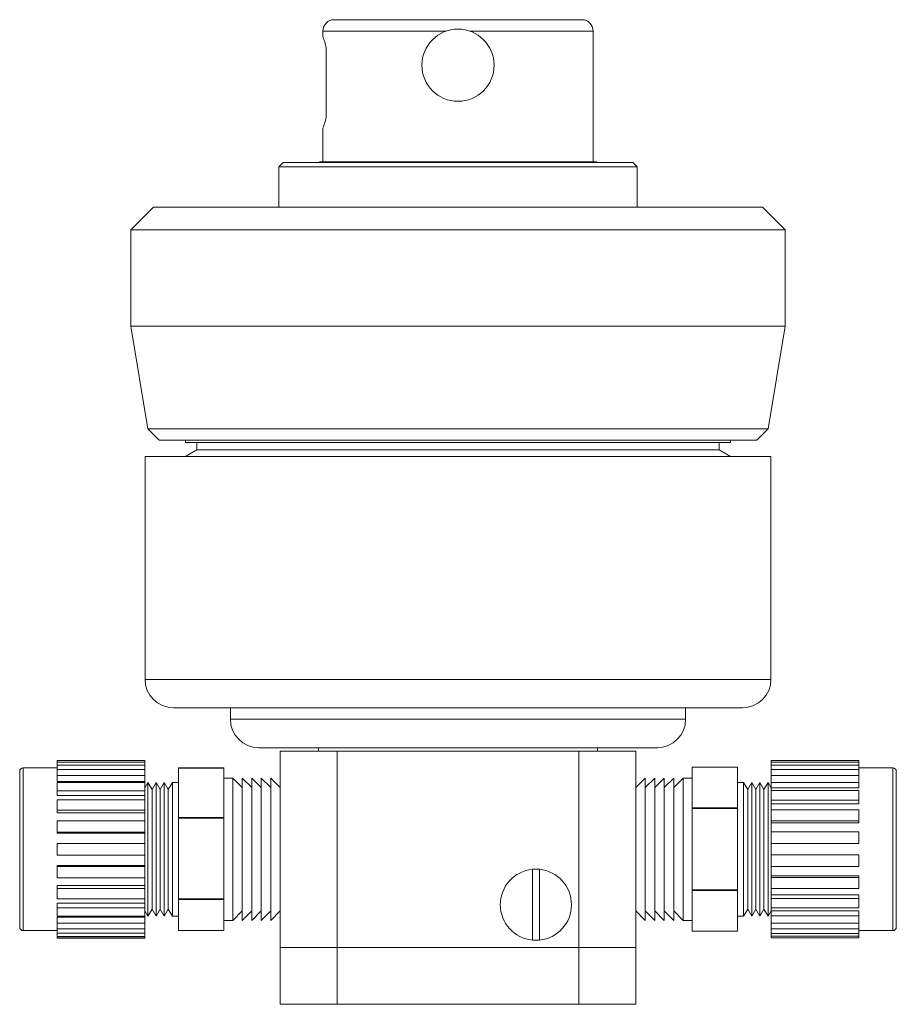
# Model space of a CAD drawing. Header units: inches. Extents: x 0.68 to 7.34, y 1.39 to 10.51.
# Tile 2 of 4: x 0.68 to 3.25, y 5.58 to 8.47. Entities that reach past the tile are written whole.
import ezdxf

# ---------------------------------------------------------------- set-up
doc = ezdxf.new("R2010")
doc.units = ezdxf.units.IN
doc.header["$MEASUREMENT"] = 0

msp = doc.modelspace()

# ---------------------------------------------------------------- linework, layer by layer
at = {"color": 7, "linetype": 'Continuous', "lineweight": 15}
for p, q in [((1.6056, 8.4681), (2.3306, 8.4681)), ((1.5722, 8.4348), (1.5722, 8.4198)), ((2.3639, 8.0521), (2.3639, 8.4348)), ((1.5822, 8.1824), (1.5822, 8.3873)), ((1.5722, 8.1498), (1.5722, 8.0521)), ((1.4564, 8.0501), (1.4431, 8.0368)), ((1.4564, 8.0501), (2.4797, 8.0501)), ((1.5638, 8.0521), (1.5603, 8.0501)), ((1.5638, 8.0521), (2.3724, 8.0521)), ((2.3758, 8.0501), (2.3724, 8.0521)), ((2.4931, 8.0368), (2.4797, 8.0501)), ((1.4431, 8.0368), (1.4431, 7.9191)), ((2.4931, 8.0368), (1.4431, 8.0368)), ((2.4931, 7.9191), (2.4931, 8.0368)), ((1.0764, 7.9191), (1.0097, 7.8525)), ((1.0764, 7.9191), (2.8597, 7.9191)), ((2.9264, 7.8525), (2.8597, 7.9191)), ((1.0097, 7.8525), (1.0097, 7.5705)), ((2.9264, 7.8525), (1.0097, 7.8525)), ((2.9264, 7.5705), (2.9264, 7.8525)), ((1.0097, 7.5705), (1.0597, 7.2701)), ((2.9264, 7.5705), (1.0097, 7.5705)), ((2.8764, 7.2701), (2.9264, 7.5705)), ((1.0597, 7.2701), (1.0931, 7.2368)), ((2.8764, 7.2701), (1.0597, 7.2701)), ((2.8431, 7.2368), (2.8764, 7.2701)), ((2.8431, 7.2368), (1.0931, 7.2368)), ((1.1696, 7.2368), (1.1696, 7.2301)), ((2.7666, 7.2301), (1.1696, 7.2301)), ((1.2029, 7.2301), (1.2029, 7.2085)), ((2.7332, 7.2085), (2.7332, 7.2301)), ((2.7666, 7.2301), (2.7666, 7.2368)), ((1.0514, 7.1891), (1.0514, 6.5361)), ((1.0514, 7.1891), (1.9681, 7.1891)), ((1.2029, 7.2085), (1.1696, 7.1891)), ((2.7332, 7.2085), (1.2029, 7.2085)), ((1.9681, 7.1891), (2.8847, 7.1891)), ((2.7666, 7.1891), (2.7332, 7.2085)), ((2.8847, 6.5361), (2.8847, 7.1891)), ((1.9681, 6.4528), (1.1347, 6.4528)), ((1.3014, 6.4528), (1.3014, 6.4195)), ((2.8014, 6.4528), (1.9681, 6.4528)), ((2.6347, 6.4195), (2.6347, 6.4528)), ((1.9681, 6.3361), (1.3847, 6.3361)), ((1.4472, 5.7511), (1.4472, 6.3261)), ((1.4472, 6.3261), (1.6139, 6.3261)), ((1.5591, 6.3361), (1.5591, 6.3261)), ((1.6139, 6.3261), (1.6139, 5.7511)), ((1.6139, 6.3261), (2.3222, 6.3261)), ((2.5514, 6.3361), (1.9681, 6.3361)), ((2.3222, 5.7511), (2.3222, 6.3261)), ((2.3222, 6.3261), (2.4889, 6.3261)), ((2.3771, 6.3261), (2.3771, 6.3361)), ((2.4889, 6.3261), (2.4889, 5.7511)), ((1.0509, 6.2986), (0.7942, 6.2986)), ((0.7942, 6.2981), (0.7942, 6.2986)), ((0.7942, 6.2981), (1.0509, 6.2981)), ((0.7942, 6.2981), (0.7942, 6.2937)), ((1.0509, 6.2937), (0.7942, 6.2937)), ((0.7942, 6.2847), (0.7942, 6.2937)), ((1.0509, 6.2986), (1.0509, 6.2981)), ((1.0509, 6.2981), (1.0509, 6.2937)), ((1.0509, 6.2937), (1.0509, 6.2847)), ((3.1419, 6.2981), (2.8852, 6.2981)), ((2.8852, 6.2936), (2.8852, 6.2981)), ((2.8852, 6.2936), (3.1419, 6.2936)), ((2.8852, 6.285), (2.8852, 6.2936)), ((3.1419, 6.2981), (3.1419, 6.2936)), ((3.1419, 6.285), (3.1419, 6.2936)), ((0.6842, 5.8103), (0.6842, 6.267)), ((0.7942, 6.277), (0.6942, 6.277)), ((0.7942, 6.2847), (1.0509, 6.2847)), ((0.7942, 6.2847), (0.7942, 6.2719)), ((1.0509, 6.2719), (0.7942, 6.2719)), ((0.7942, 6.2545), (0.7942, 6.2719)), ((1.0509, 6.2847), (1.0509, 6.2719)), ((1.0509, 6.2719), (1.0509, 6.2545)), ((1.2826, 6.2767), (1.1492, 6.2767)), ((1.1492, 6.2767), (1.1492, 6.2764)), ((1.1492, 6.2764), (1.2826, 6.2764)), ((1.1492, 6.1312), (1.1492, 6.2764)), ((1.2826, 6.2767), (1.2826, 6.2764)), ((1.2826, 6.2764), (1.2826, 6.2038)), ((2.7869, 6.2786), (2.6536, 6.2786)), ((2.6536, 6.2786), (2.7869, 6.2786)), ((2.6536, 6.2191), (2.6536, 6.2786)), ((2.7869, 6.2786), (2.7869, 6.1595)), ((3.1419, 6.285), (2.8852, 6.285)), ((2.8852, 6.2717), (2.8852, 6.285)), ((2.8852, 6.2717), (3.1419, 6.2717)), ((2.8852, 6.255), (2.8852, 6.2717)), ((3.1419, 6.285), (3.1419, 6.2717)), ((3.2419, 6.277), (3.1419, 6.277)), ((3.1419, 6.255), (3.1419, 6.2717)), ((3.2519, 6.267), (3.2519, 6.0386)), ((0.7942, 6.2545), (1.0509, 6.2545)), ((0.7942, 6.2545), (0.7942, 6.2373)), ((1.0509, 6.2373), (0.7942, 6.2373)), ((1.0509, 6.2342), (0.7942, 6.2342)), ((0.7942, 6.2096), (0.7942, 6.2342)), ((1.0509, 6.2545), (1.0509, 6.2373)), ((1.0509, 6.2373), (1.0509, 6.2345)), ((1.06, 6.2343), (1.0509, 6.2186)), ((1.0509, 6.2342), (1.0509, 6.2096)), ((1.0719, 6.2137), (1.06, 6.2343)), ((1.06, 6.2343), (1.06, 5.843)), ((1.0838, 6.2343), (1.0719, 6.2137)), ((1.0957, 6.2137), (1.0838, 6.2343)), ((1.0838, 6.2343), (1.0838, 5.843)), ((1.1076, 6.2343), (1.0957, 6.2137)), ((1.1195, 6.2137), (1.1076, 6.2343)), ((1.1076, 6.2343), (1.1076, 5.843)), ((1.1314, 6.2343), (1.1195, 6.2137)), ((1.1492, 6.2343), (1.1314, 6.2343)), ((1.1314, 6.2343), (1.1314, 5.843)), ((1.3085, 6.247), (1.2826, 6.247)), ((1.3362, 6.2192), (1.3085, 6.247)), ((1.3085, 6.247), (1.3085, 5.8303)), ((1.364, 6.2192), (1.3362, 6.247)), ((1.3362, 6.247), (1.3362, 5.8303)), ((1.3918, 6.2192), (1.364, 6.247)), ((1.364, 6.247), (1.364, 5.8303)), ((1.4195, 6.2192), (1.3918, 6.247)), ((1.3918, 6.247), (1.3918, 5.8303)), ((1.4472, 6.2193), (1.4195, 6.247)), ((1.4195, 6.247), (1.4195, 5.8303)), ((2.5166, 6.247), (2.4889, 6.2193)), ((2.5444, 6.247), (2.5166, 6.2192)), ((2.5166, 6.0386), (2.5166, 6.247)), ((2.5721, 6.247), (2.5444, 6.2192)), ((2.5444, 6.0386), (2.5444, 6.247)), ((2.5999, 6.247), (2.5721, 6.2192)), ((2.5721, 6.0386), (2.5721, 6.247)), ((2.6277, 6.247), (2.5999, 6.2192)), ((2.5999, 6.0386), (2.5999, 6.247)), ((2.6536, 6.247), (2.6277, 6.247)), ((2.6277, 6.0386), (2.6277, 6.247)), ((2.8048, 6.2343), (2.7869, 6.2343)), ((2.8167, 6.2137), (2.8048, 6.2343)), ((2.8048, 6.0386), (2.8048, 6.2343)), ((2.8286, 6.2343), (2.8167, 6.2137)), ((2.8405, 6.2137), (2.8286, 6.2343)), ((2.8286, 6.0386), (2.8286, 6.2343)), ((2.8524, 6.2343), (2.8405, 6.2137)), ((2.8643, 6.2137), (2.8524, 6.2343)), ((2.8524, 6.0386), (2.8524, 6.2343)), ((2.8762, 6.2343), (2.8643, 6.2137)), ((2.8852, 6.2186), (2.8762, 6.2343)), ((2.8762, 6.0386), (2.8762, 6.2343)), ((3.1419, 6.255), (2.8852, 6.255)), ((2.8852, 6.2339), (2.8852, 6.255)), ((2.8852, 6.2339), (3.1419, 6.2339)), ((2.8852, 6.2185), (2.8852, 6.2339)), ((3.1419, 6.255), (3.1419, 6.2339)), ((3.1419, 6.2185), (3.1419, 6.2339)), ((0.7942, 6.2096), (1.0509, 6.2096)), ((0.7942, 6.2096), (0.7942, 6.1964)), ((1.0509, 6.2096), (1.0509, 6.1964)), ((1.0719, 6.2137), (1.0719, 5.8636)), ((1.0957, 6.2137), (1.0957, 5.8636)), ((1.1195, 6.2137), (1.1195, 5.8636)), ((1.2826, 6.2038), (1.2826, 6.1312)), ((2.6536, 6.1595), (2.6536, 6.2191)), ((2.8167, 6.0386), (2.8167, 6.2137)), ((2.8405, 6.0386), (2.8405, 6.2137)), ((2.8643, 6.0386), (2.8643, 6.2137)), ((2.8852, 6.2185), (3.1419, 6.2185)), ((2.8852, 6.2103), (2.8852, 6.2185)), ((3.1419, 6.2103), (2.8852, 6.2103)), ((2.8852, 6.1828), (2.8852, 6.2103)), ((3.1419, 6.2103), (3.1419, 6.1828)), ((1.0509, 6.1964), (0.7942, 6.1964)), ((0.7942, 6.1531), (0.7942, 6.1832)), ((1.0509, 6.1832), (0.7942, 6.1832)), ((1.0509, 6.1964), (1.0509, 6.1836)), ((1.0509, 6.1832), (1.0509, 6.1531)), ((2.8852, 6.1828), (3.1419, 6.1828)), ((2.8852, 6.172), (2.8852, 6.1828)), ((2.8852, 6.172), (3.1419, 6.172)), ((2.8852, 6.1539), (2.8852, 6.172)), ((3.1419, 6.172), (3.1419, 6.1828)), ((0.7942, 6.1531), (1.0509, 6.1531)), ((0.7942, 6.1531), (0.7942, 6.1448)), ((1.0509, 6.1448), (0.7942, 6.1448)), ((1.0509, 6.1531), (1.0509, 6.1448)), ((1.0509, 6.1448), (1.0509, 6.1228)), ((2.7869, 6.1595), (2.6536, 6.1595)), ((2.6536, 6.1578), (2.6536, 6.1595)), ((2.6536, 6.1578), (2.7869, 6.1578)), ((2.6536, 6.0386), (2.6536, 6.1578)), ((2.7869, 6.1578), (2.7869, 6.1595)), ((2.7869, 6.1578), (2.7869, 5.9195)), ((3.1419, 6.1539), (2.8852, 6.1539)), ((2.8852, 6.1219), (2.8852, 6.1539)), ((3.1419, 6.1539), (3.1419, 6.1219)), ((0.7942, 6.0888), (0.7942, 6.1223)), ((1.0509, 6.1223), (0.7942, 6.1223)), ((1.0509, 6.1223), (1.0509, 6.0888)), ((1.2826, 6.1312), (1.1492, 6.1312)), ((1.1492, 6.1312), (1.1492, 6.1294)), ((1.2826, 6.1294), (1.1492, 6.1294)), ((1.1492, 6.1294), (1.1492, 5.8932)), ((1.2826, 6.1312), (1.2826, 6.1294)), ((1.2826, 6.0113), (1.2826, 6.1294)), ((2.8852, 6.1219), (3.1419, 6.1219)), ((2.8852, 6.1163), (2.8852, 6.1219)), ((2.8852, 6.1163), (3.1419, 6.1163)), ((2.8852, 6.0897), (2.8852, 6.1163)), ((3.1419, 6.1163), (3.1419, 6.1219)), ((0.7942, 6.0888), (1.0509, 6.0888)), ((0.7942, 6.0888), (0.7942, 6.086)), ((1.0509, 6.086), (0.7942, 6.086)), ((1.0509, 6.0888), (1.0509, 6.086)), ((1.0509, 6.086), (1.0509, 6.0558)), ((3.1419, 6.0897), (2.8852, 6.0897)), ((2.8852, 6.0553), (2.8852, 6.0897)), ((3.1419, 6.0897), (3.1419, 6.0553)), ((1.0509, 6.0558), (0.7942, 6.0558)), ((0.7942, 6.0211), (0.7942, 6.0558)), ((1.0509, 6.0558), (1.0509, 6.0211)), ((2.5166, 5.8303), (2.5166, 6.0386)), ((2.5444, 5.8303), (2.5444, 6.0386)), ((2.5721, 5.8303), (2.5721, 6.0386)), ((2.5999, 5.8303), (2.5999, 6.0386)), ((2.6277, 5.8303), (2.6277, 6.0386)), ((2.6536, 5.9195), (2.6536, 6.0386)), ((2.8048, 5.843), (2.8048, 6.0386)), ((2.8167, 5.8636), (2.8167, 6.0386)), ((2.8286, 5.843), (2.8286, 6.0386)), ((2.8405, 5.8636), (2.8405, 6.0386)), ((2.8524, 5.843), (2.8524, 6.0386)), ((2.8643, 5.8636), (2.8643, 6.0386)), ((2.8762, 5.843), (2.8762, 6.0386)), ((2.8852, 6.0553), (3.1419, 6.0553)), ((2.8852, 6.022), (2.8852, 6.0553)), ((3.2519, 6.0386), (3.2519, 5.8103)), ((0.7942, 6.0211), (1.0509, 6.0211)), ((1.0509, 6.0211), (1.0509, 5.9909)), ((1.2826, 5.8932), (1.2826, 6.0113)), ((3.1419, 6.022), (2.8852, 6.022)), ((2.8852, 5.9876), (2.8852, 6.022)), ((3.1419, 6.022), (3.1419, 5.9876)), ((1.0509, 5.9909), (0.7942, 5.9909)), ((0.7942, 5.9909), (0.7942, 5.988)), ((0.7942, 5.9545), (0.7942, 5.988)), ((1.0509, 5.988), (0.7942, 5.988)), ((1.0509, 5.9909), (1.0509, 5.988)), ((1.0509, 5.988), (1.0509, 5.9545)), ((2.1859, 5.9798), (2.1859, 5.7725)), ((2.2066, 5.9798), (2.2066, 5.7725)), ((2.8852, 5.9876), (3.1419, 5.9876)), ((2.8852, 5.961), (2.8852, 5.9876)), ((0.7942, 5.9545), (1.0509, 5.9545)), ((1.0509, 5.955), (1.0509, 5.9321)), ((2.8852, 5.961), (3.1419, 5.961)), ((2.8852, 5.9554), (2.8852, 5.961)), ((3.1419, 5.9554), (2.8852, 5.9554)), ((2.8852, 5.9233), (2.8852, 5.9554)), ((3.1419, 5.9554), (3.1419, 5.961)), ((3.1419, 5.9554), (3.1419, 5.9233)), ((1.0509, 5.9321), (0.7942, 5.9321)), ((0.7942, 5.9321), (0.7942, 5.9237)), ((0.7942, 5.8937), (0.7942, 5.9237)), ((1.0509, 5.9237), (0.7942, 5.9237)), ((1.0509, 5.9321), (1.0509, 5.9237)), ((1.0509, 5.9237), (1.0509, 5.8937)), ((2.7869, 5.9195), (2.6536, 5.9195)), ((2.6536, 5.9178), (2.6536, 5.9195)), ((2.6536, 5.9178), (2.7869, 5.9178)), ((2.6536, 5.8582), (2.6536, 5.9178)), ((2.7869, 5.9178), (2.7869, 5.9195)), ((2.7869, 5.9178), (2.7869, 5.7987)), ((2.8852, 5.9233), (3.1419, 5.9233)), ((2.8852, 5.9053), (2.8852, 5.9233)), ((0.7942, 5.8937), (1.0509, 5.8937)), ((1.0509, 5.8941), (1.0509, 5.8805)), ((1.1492, 5.8932), (1.2826, 5.8932)), ((1.1492, 5.8932), (1.1492, 5.8916)), ((1.2826, 5.8916), (1.1492, 5.8916)), ((1.1492, 5.8916), (1.1492, 5.8006)), ((1.2826, 5.8932), (1.2826, 5.8916)), ((1.2826, 5.8461), (1.2826, 5.8916)), ((2.8852, 5.9053), (3.1419, 5.9053)), ((2.8852, 5.8945), (2.8852, 5.9053)), ((3.1419, 5.8945), (2.8852, 5.8945)), ((2.8852, 5.867), (2.8852, 5.8945)), ((3.1419, 5.8945), (3.1419, 5.9053)), ((3.1419, 5.8945), (3.1419, 5.867)), ((1.0509, 5.8805), (0.7942, 5.8805)), ((0.7942, 5.8805), (0.7942, 5.8673)), ((0.7942, 5.8428), (0.7942, 5.8673)), ((1.0509, 5.8673), (0.7942, 5.8673)), ((1.0509, 5.8805), (1.0509, 5.8673)), ((1.0509, 5.8673), (1.0509, 5.8428)), ((1.0509, 5.8587), (1.06, 5.843)), ((1.06, 5.843), (1.0719, 5.8636)), ((1.0719, 5.8636), (1.0838, 5.843)), ((1.0838, 5.843), (1.0957, 5.8636)), ((1.0957, 5.8636), (1.1076, 5.843)), ((1.1076, 5.843), (1.1195, 5.8636)), ((1.1195, 5.8636), (1.1314, 5.843)), ((1.3085, 5.8303), (1.3362, 5.8581)), ((1.3362, 5.8303), (1.364, 5.8581)), ((1.364, 5.8303), (1.3918, 5.8581)), ((1.3918, 5.8303), (1.4195, 5.8581)), ((1.4195, 5.8303), (1.4472, 5.858)), ((2.4889, 5.858), (2.5166, 5.8303)), ((2.5166, 5.8581), (2.5444, 5.8303)), ((2.5444, 5.8581), (2.5721, 5.8303)), ((2.5721, 5.8581), (2.5999, 5.8303)), ((2.5999, 5.8581), (2.6277, 5.8303)), ((2.6536, 5.7987), (2.6536, 5.8582)), ((2.8048, 5.843), (2.8167, 5.8636)), ((2.8167, 5.8636), (2.8286, 5.843)), ((2.8286, 5.843), (2.8405, 5.8636)), ((2.8405, 5.8636), (2.8524, 5.843)), ((2.8524, 5.843), (2.8643, 5.8636)), ((2.8643, 5.8636), (2.8762, 5.843)), ((2.8762, 5.843), (2.8852, 5.8587)), ((2.8852, 5.8587), (2.8852, 5.867)), ((2.8852, 5.867), (3.1419, 5.867)), ((2.8852, 5.8587), (3.1419, 5.8587)), ((2.8852, 5.8434), (2.8852, 5.8587)), ((3.1419, 5.8434), (3.1419, 5.8587)), ((0.7942, 5.8428), (1.0509, 5.8428)), ((1.0509, 5.8398), (0.7942, 5.8398)), ((0.7942, 5.8398), (0.7942, 5.8225)), ((1.0509, 5.8431), (1.0509, 5.8398)), ((1.0509, 5.8398), (1.0509, 5.8225)), ((1.1314, 5.843), (1.1492, 5.843)), ((1.2826, 5.8006), (1.2826, 5.8461)), ((1.2826, 5.8303), (1.3085, 5.8303)), ((2.6277, 5.8303), (2.6536, 5.8303)), ((2.7869, 5.843), (2.8048, 5.843)), ((3.1419, 5.8434), (2.8852, 5.8434)), ((2.8852, 5.8223), (2.8852, 5.8434)), ((3.1419, 5.8434), (3.1419, 5.8223)), ((0.6942, 5.8003), (0.7942, 5.8003)), ((1.0509, 5.8225), (0.7942, 5.8225)), ((0.7942, 5.8052), (0.7942, 5.8225)), ((0.7942, 5.8052), (1.0509, 5.8052)), ((0.7942, 5.8052), (0.7942, 5.7925)), ((1.0509, 5.8225), (1.0509, 5.8052)), ((1.0509, 5.8052), (1.0509, 5.7925)), ((1.1492, 5.8006), (1.2826, 5.8006)), ((2.7869, 5.7987), (2.6536, 5.7987)), ((2.6536, 5.7986), (2.7869, 5.7986)), ((2.8852, 5.8223), (3.1419, 5.8223)), ((2.8852, 5.8056), (2.8852, 5.8223)), ((3.1419, 5.8056), (2.8852, 5.8056)), ((2.8852, 5.7923), (2.8852, 5.8056)), ((3.1419, 5.8056), (3.1419, 5.8223)), ((3.1419, 5.8056), (3.1419, 5.7923)), ((3.1419, 5.8003), (3.2419, 5.8003)), ((1.0509, 5.7925), (0.7942, 5.7925)), ((0.7942, 5.7835), (0.7942, 5.7925)), ((0.7942, 5.7835), (1.0509, 5.7835)), ((0.7942, 5.7835), (0.7942, 5.7792)), ((1.0509, 5.7792), (0.7942, 5.7792)), ((0.7942, 5.7786), (0.7942, 5.7792)), ((0.7942, 5.7786), (1.0509, 5.7786)), ((1.0509, 5.7925), (1.0509, 5.7835)), ((1.0509, 5.7835), (1.0509, 5.7792)), ((1.0509, 5.7792), (1.0509, 5.7786)), ((2.8852, 5.7923), (3.1419, 5.7923)), ((2.8852, 5.7837), (2.8852, 5.7923)), ((3.1419, 5.7837), (2.8852, 5.7837)), ((2.8852, 5.7792), (2.8852, 5.7837)), ((2.8852, 5.7792), (3.1419, 5.7792)), ((3.1419, 5.7837), (3.1419, 5.7923)), ((3.1419, 5.7837), (3.1419, 5.7792)), ((1.4472, 5.5845), (1.4472, 5.7511)), ((1.4472, 5.7511), (1.6139, 5.7511)), ((1.6139, 5.7511), (1.6139, 5.5845)), ((1.6139, 5.7511), (2.3222, 5.7511)), ((2.3222, 5.5845), (2.3222, 5.7511)), ((2.3222, 5.7511), (2.4889, 5.7511)), ((2.4889, 5.7511), (2.4889, 5.5845)), ((1.6139, 5.5845), (1.4472, 5.5845)), ((1.6139, 5.5845), (2.3222, 5.5845)), ((2.4889, 5.5845), (2.3222, 5.5845))]:
    msp.add_line(p, q, dxfattribs=at)
at = {"color": 8, "linetype": 'Continuous', "lineweight": 15}
for p, q in [((1.9339, 8.4348), (1.5722, 8.4348)), ((2.3639, 8.4348), (2.0022, 8.4348)), ((1.0514, 6.5361), (1.9681, 6.5361)), ((1.9681, 6.5361), (2.8847, 6.5361)), ((1.3014, 6.4195), (1.9681, 6.4195)), ((1.9681, 6.4195), (2.6347, 6.4195)), ((0.6942, 6.277), (0.6942, 5.8003)), ((3.2419, 6.0386), (3.2419, 6.277)), ((3.2419, 5.8003), (3.2419, 6.0386))]:
    msp.add_line(p, q, dxfattribs=at)
at = {"color": 7, "linetype": 'Continuous', "lineweight": 15}
msp.add_circle((1.9681, 8.3348), 0.1057, dxfattribs=at)
for centre, radius, start, end in [((1.6056, 8.4348), 0.0333, 90, 180), ((2.3306, 8.4348), 0.0333, 0, 90), ((1.1347, 6.5361), 0.0833, 180, 270), ((2.8014, 6.5361), 0.0833, 270, 0), ((1.3847, 6.4195), 0.0833, 180, 270), ((2.5514, 6.4195), 0.0833, 270, 0), ((0.6942, 6.267), 0.01, 90, 180), ((3.2419, 6.267), 0.01, 0, 90), ((2.1962, 5.8761), 0.1042, 95.6931, 264.3069), ((2.1962, 5.8761), 0.1042, 84.3069, 95.6931), ((2.1962, 5.8761), 0.1042, 275.6931, 84.3069), ((0.6942, 5.8103), 0.01, 180, 270), ((3.2419, 5.8103), 0.01, 270, 0), ((2.1962, 5.8761), 0.1042, 264.3069, 275.6931)]:
    msp.add_arc(centre, radius, start, end, dxfattribs=at)
for points, knots in [([(1.5822, 8.3873), (1.581, 8.3918), (1.5784, 8.401), (1.5753, 8.411), (1.5731, 8.4175), (1.5722, 8.4204), (1.5723, 8.4199), (1.5724, 8.4198)], [0, 0, 0, 0, 0.230959, 0.468371, 0.699408, 0.937625, 1, 1, 1, 1]), ([(1.5724, 8.1498), (1.5724, 8.1499), (1.5724, 8.15), (1.5738, 8.1542), (1.5763, 8.1618), (1.5792, 8.1713), (1.5814, 8.1791), (1.5822, 8.1824)], [0, 0, 0, 0, 0.160636, 0.390274, 0.611199, 0.838047, 1, 1, 1, 1])]:
    msp.add_open_spline(points, degree=3, knots=knots, dxfattribs=at)

doc.saveas('drawing.dxf')
